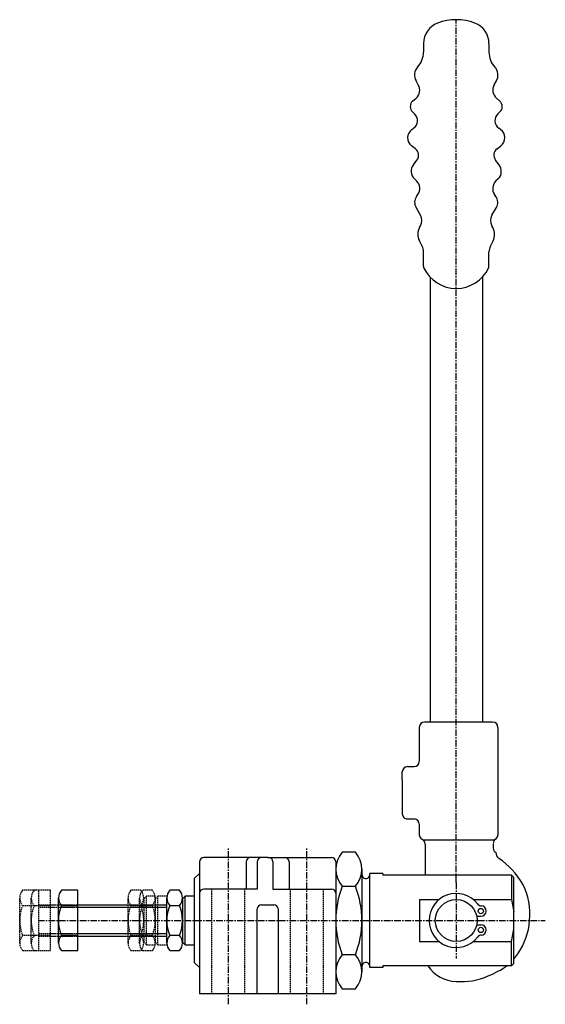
# Model space of a CAD drawing. Extents: x -158 to -58, y 174 to 362.
import ezdxf

# ---------------------------------------------------------------- set-up
doc = ezdxf.new("R2010")
doc.units = 0
doc.linetypes.add('CENTER', pattern=[2, 1.25, -0.25, 0.25, -0.25])
doc.linetypes.add('HIDDEN', pattern=[0.375, 0.25, -0.125])
doc.layers.get('0').update_dxf_attribs({"linetype": 'CONTINUOUS'})
for name, color, linetype in [('BRAUER-1', 1, 'CENTER'), ('BRAUER-2', 4, 'HIDDEN'), ('BRAUER-5', 4, 'HIDDEN')]:
    doc.layers.add(name, color=color, linetype=linetype)

msp = doc.modelspace()

# ---------------------------------------------------------------- linework, layer by layer
for p, q in [((-81.246765, 357.530741), (-81.246765, 355.867619)), ((-68.746765, 357.530741), (-68.746765, 355.867619)), ((-82.243805, 349.636503), (-82.669706, 350.381577)), ((-67.749726, 349.636503), (-67.323824, 350.381577)), ((-83.320471, 346.515876), (-82.668474, 347.089034)), ((-66.67306, 346.515876), (-67.325056, 347.089034)), ((-83.343157, 344.479406), (-82.946874, 344.115073)), ((-66.650373, 344.479406), (-67.046657, 344.115073)), ((-83.465376, 341.118977), (-83.123305, 341.360855)), ((-66.528154, 341.118977), (-66.870225, 341.360855)), ((-82.785139, 337.451504), (-83.515298, 338.003724)), ((-67.208392, 337.451504), (-66.478232, 338.003724)), ((-83.183021, 334.375748), (-82.496874, 335.255854)), ((-66.810509, 334.375748), (-67.496657, 335.255854)), ((-82.977616, 331.681491), (-82.574923, 331.301482)), ((-67.015915, 331.681491), (-67.418607, 331.301482)), ((-82.581195, 328.306547), (-82.313729, 328.684874)), ((-67.412336, 328.306547), (-67.679801, 328.684874)), ((-81.811687, 324.755951), (-82.671428, 326.227946)), ((-68.181844, 324.755951), (-67.322102, 326.227946)), ((-81.984359, 322.403557), (-81.791487, 322.749595)), ((-68.009172, 322.403557), (-68.202044, 322.749595)), ((-81.515888, 318.834214), (-82.037938, 319.871775)), ((-68.477643, 318.834214), (-67.955592, 319.871775)), ((-81.246765, 315.02034), (-81.246765, 317.755406)), ((-68.746765, 315.02034), (-68.746765, 317.755406)), ((-79.996765, 312.941213), (-79.996765, 227.963414)), ((-69.996765, 312.941213), (-69.996765, 227.963414)), ((-68.047042, 227.963414), (-81.047042, 227.963414)), ((-82.047042, 226.963414), (-82.047042, 220.463414)), ((-67.047042, 226.963414), (-67.047042, 206.463414)), ((-85.297042, 216.963414), (-85.297042, 218.463414)), ((-84.297042, 219.463414), (-83.047042, 219.463414)), ((-85.297042, 216.963414), (-85.297042, 211.963414)), ((-85.297042, 211.963414), (-85.297042, 210.463414)), ((-84.297041, 209.463414), (-83.047042, 209.463414)), ((-82.047042, 208.463414), (-82.047042, 206.463414)), ((-80.893195, 205.475319), (-68.200888, 205.475319)), ((-94.24575, 203.132117), (-96.747898, 203.132117)), ((-80.922042, 204.664977), (-80.922042, 198.706948)), ((-67.922042, 204.664977), (-67.922042, 203.89401)), ((-123.996774, 201.27958), (-123.996777, 176.07958)), ((-110.990674, 202.079579), (-123.196774, 202.07958)), ((-115.096773, 201.279579), (-115.096773, 196.079579)), ((-112.996774, 201.279579), (-112.996775, 196.079579)), ((-110.990674, 202.079579), (-98.790672, 202.079576)), ((-109.990672, 201.279579), (-109.990673, 196.079579)), ((-106.890674, 201.279579), (-106.890675, 196.079579)), ((-97.990672, 201.279576), (-97.990677, 176.079576)), ((-92.996824, 199.869617), (-92.996824, 180.294617)), ((-124.996774, 198.079575), (-123.996774, 199.079575)), ((-124.996774, 198.079575), (-124.996774, 182.079582)), ((-91.490674, 181.082121), (-91.490674, 199.082114)), ((-88.990674, 199.082114), (-91.490674, 199.082114)), ((-88.990674, 199.082114), (-88.990674, 198.706948)), ((-64.419818, 198.706948), (-88.990674, 198.706948)), ((-64.419818, 198.706948), (-64.419818, 194.082117)), ((-64.023555, 198.310685), (-64.419818, 198.706948)), ((-64.023555, 181.853549), (-64.023555, 198.310685)), ((-147.246034, 195.842117), (-150.369784, 195.842117)), ((-147.246034, 184.322117), (-147.246034, 195.842117)), ((-127.797284, 195.842117), (-129.694784, 195.842117)), ((-115.096773, 196.079579), (-123.196775, 196.07958)), ((-112.996775, 196.079579), (-115.096773, 196.079579)), ((-109.990673, 196.079579), (-106.890675, 196.079579)), ((-106.890675, 196.079579), (-98.790673, 196.079576)), ((-96.747899, 196.607117), (-94.24575, 196.607117)), ((-150.921034, 185.762117), (-150.921034, 194.402117)), ((-130.246034, 185.762117), (-130.246034, 194.402117)), ((-126.732489, 194.708148), (-127.246774, 194.193863)), ((-127.246034, 194.402117), (-127.246034, 185.762117)), ((-126.732489, 185.451009), (-126.732489, 194.708148)), ((-124.996774, 194.708148), (-126.732489, 194.708148)), ((-81.996765, 194.082117), (-78.265568, 194.082117)), ((-81.996765, 194.082117), (-81.996765, 186.082117)), ((-71.727963, 194.082117), (-64.419818, 194.082117)), ((-64.419818, 194.082117), (-64.023555, 191.728143)), ((-150.369784, 192.962117), (-147.246034, 192.962117)), ((-147.246034, 193.077832), (-130.246034, 193.077832)), ((-130.246034, 192.567832), (-147.246034, 192.567832)), ((-129.694784, 192.962117), (-127.797284, 192.962117)), ((-112.996777, 176.07958), (-112.996772, 192.279581)), ((-112.196772, 193.079581), (-109.790672, 193.079581)), ((-108.990672, 192.279581), (-108.990677, 176.079576)), ((-71.077582, 190.882117), (-70.289532, 190.882117)), ((-71.077582, 189.282118), (-70.289532, 189.282118)), ((-64.419817, 186.082117), (-64.023555, 188.436092)), ((-147.246034, 187.202117), (-150.369784, 187.202117)), ((-147.246034, 187.587832), (-130.246034, 187.587832)), ((-147.246034, 187.077832), (-130.246034, 187.077832)), ((-127.797284, 187.202117), (-129.694784, 187.202117)), ((-150.369784, 184.322117), (-147.246034, 184.322117)), ((-129.694784, 184.322117), (-127.797284, 184.322117)), ((-127.246774, 185.965295), (-126.732489, 185.451009)), ((-126.732489, 185.451009), (-124.996774, 185.451009)), ((-81.996765, 186.082117), (-78.265568, 186.082117)), ((-71.727963, 186.082117), (-64.419817, 186.082117)), ((-64.419817, 181.457287), (-64.419817, 186.082117)), ((-94.24575, 183.557117), (-96.747899, 183.557117)), ((-124.996774, 182.079582), (-123.996774, 181.079582)), ((-88.990674, 181.082121), (-91.490674, 181.082121)), ((-64.419817, 181.457287), (-88.990674, 181.457287)), ((-88.990674, 181.457287), (-88.990674, 181.082121)), ((-64.419817, 181.457287), (-64.023555, 181.853549)), ((-96.747899, 177.032117), (-94.24575, 177.032117)), ((-97.990677, 176.079576), (-123.996777, 176.07958))]:
    msp.add_line(p, q)
for centre, radius in [((-74.996765, 190.082117), 4), ((-70.289532, 191.882117), 0.5), ((-70.289532, 188.282118), 0.5)]:
    msp.add_circle(centre, radius)
for centre, radius, start, end in [((-77.080099, 357.530741), 4.166667, 110.924833, 180), ((-74.996765, 352.082117), 10, 69.075167, 110.924833), ((-72.913432, 357.530741), 4.166667, 0, 69.075167), ((-85.413432, 355.867619), 4.166667, 317.052047, 0), ((-64.580099, 355.867619), 4.166667, 180, 222.947953), ((-80.718127, 351.497144), 2.247922, 137.05205, 209.753278), ((-69.275403, 351.497144), 2.247922, 330.246722, 42.94795), ((-84.016914, 348.622953), 2.042352, 311.318094, 29.862906), ((-65.976616, 348.622953), 2.042352, 150.137094, 228.681906), ((-82.416394, 345.487443), 1.369317, 131.318097, 227.405383), ((-67.577136, 345.487443), 1.369317, 312.594617, 48.681903), ((-84.147441, 342.80922), 1.77387, 305.264061, 47.405381), ((-65.846089, 342.80922), 1.77387, 132.594619, 234.735939), ((-82.351072, 339.543094), 1.930047, 125.264064, 232.899756), ((-67.642459, 339.543094), 1.930047, 307.100244, 54.735936), ((-83.722845, 336.211645), 1.554523, 322.059319, 52.899753), ((-66.270686, 336.211645), 1.554523, 127.100247, 217.940681), ((-81.599863, 333.141487), 2.007434, 142.059322, 226.660075), ((-68.393668, 333.141487), 2.007434, 313.339925, 37.940678), ((-83.951503, 329.842729), 2.005725, 324.740872, 46.660072), ((-66.042027, 329.842729), 2.005725, 133.339928, 215.259128), ((-81.01199, 327.197167), 1.921751, 144.740875, 210.287744), ((-68.981541, 327.197167), 1.921751, 329.712256, 35.259125), ((-83.559568, 323.735074), 2.024174, 330.865939, 30.287742), ((-66.433962, 323.735074), 2.024174, 149.712258, 209.134061), ((-79.622485, 321.087115), 2.703973, 150.865942, 206.709347), ((-70.371046, 321.087115), 2.703973, 333.290653, 29.134058), ((-83.774448, 317.697816), 2.528339, 1.305192, 26.709344), ((-66.219083, 317.697816), 2.528339, 153.290656, 178.694808), ((-80.413432, 315.02034), 0.833333, 180, 205.426725), ((-74.996765, 317.595459), 6.830959, 205.426725, 334.573275), ((-69.580099, 315.02034), 0.833333, 334.573275, 0), ((-81.047042, 226.963414), 1, 90, 180), ((-68.047042, 226.963414), 1, 0, 90), ((-83.047042, 220.463414), 1, 270, 0), ((-84.297042, 218.463414), 1, 90, 180), ((-84.297042, 210.463414), 1, 180, 270.000011), ((-83.047042, 208.463414), 1, 0, 90), ((-81.047042, 206.463414), 1, 180, 278.849894), ((-81.922042, 204.664977), 1, 0, 64.055519), ((-68.047042, 206.463414), 1, 261.150119, 0), ((-66.922042, 204.80982), 1, 124.228864, 180), ((-93.001121, 199.869617), 4.968123, 138.952333, 221.047664), ((-97.992527, 199.869617), 4.968123, 318.952339, 41.047664), ((-66.922042, 203.89401), 1, 180, 237.680633), ((-65.958944, 203.131324), 1.5, 183.148875, 232.195947), ((-123.196774, 201.27958), 0.8, 89.999992, 179.999992), ((-114.296773, 201.279578), 0.8, 89.999992, 179.999992), ((-112.196774, 201.279579), 0.8, 89.999992, 179.999992), ((-110.790672, 201.279579), 0.8, 359.999989, 89.999986), ((-107.690674, 201.279579), 0.8, 359.999989, 89.999986), ((-98.790672, 201.279576), 0.8, 359.999989, 89.999986), ((-75.313449, 189.498433), 15.036491, 30.012929, 55.876908), ((-92.240674, 198.832114), 0.75, 179.999978, 200.632997), ((-92.240674, 198.832114), 0.75, 200.632997, 0), ((-148.716034, 194.402117), 2.192827, 138.952333, 221.047664), ((-128.041034, 194.402117), 2.192827, 138.952333, 221.047664), ((-129.451034, 194.402117), 2.192827, 318.952339, 41.047661), ((-123.196775, 195.27958), 0.8, 89.999992, 179.999992), ((-98.790673, 195.279576), 0.8, 359.999989, 89.999986), ((-80.213709, 190.082117), 17.775124, 158.463981, 201.536019), ((-110.68994, 190.082117), 17.691439, 338.356989, 21.643014), ((-73.841802, 191.271667), 12.9, 354.709058, 26.460292), ((-74.996765, 190.082117), 5.16576, 37.938089, 322.061889), ((-143.111659, 190.082117), 7.808635, 158.356983, 201.643014), ((-122.436659, 190.082117), 7.808635, 158.356983, 201.643017), ((-135.055409, 190.082117), 7.808635, 338.356986, 21.643014), ((-112.196772, 192.279581), 0.8, 90, 180), ((-109.790672, 192.279581), 0.8, 0, 90), ((-70.243924, 193.681539), 0.8, 211.960114, 268.548114), ((-70.289532, 191.882117), 1, 270, 88.548111), ((-73.56565, 190.967069), 12.6, 324.817225, 355.972558), ((-70.289532, 188.282118), 1, 271.451889, 90), ((-148.716034, 185.762117), 2.192827, 138.952333, 221.047664), ((-128.041034, 185.762117), 2.192827, 138.952333, 221.047664), ((-129.451034, 185.762117), 2.192827, 318.952336, 41.047664), ((-70.243924, 186.482696), 0.8, 91.451886, 148.040022), ((-93.001121, 180.294617), 4.968123, 138.952333, 221.047664), ((-97.992527, 180.294617), 4.968123, 318.952339, 41.047664), ((-73.448745, 190.741439), 12.375, 319.608242, 325.359183), ((-92.240674, 181.332121), 0.75, 159.367003, 180.000022), ((-92.240674, 181.332121), 0.75, 0, 159.367003), ((-74.996765, 184.832117), 6.375, 211.963919, 270), ((-74.931005, 195.276192), 16.862979, 290.944829, 304.967048), ((-73.955645, 190.411868), 12, 265.022758, 294.901053)]:
    msp.add_arc(centre, radius, start, end)
at = {"layer": 'BRAUER-1'}
for p, q in [((-74.996765, 197.332117), (-74.996765, 362.082117)), ((-118.493727, 174.079579), (-118.493727, 204.079579)), ((-103.493727, 174.079579), (-103.493727, 204.079579)), ((-74.996765, 197.332117), (-74.996765, 182.832117)), ((-154.823456, 190.082117), (-57.996765, 190.082117))]:
    msp.add_line(p, q, dxfattribs=at)
at = {"layer": 'BRAUER-2'}
for p, q in [((-121.643727, 176.07958), (-121.643727, 196.07958)), ((-115.343727, 176.079579), (-115.343727, 196.079579)), ((-106.643727, 176.079578), (-106.643727, 196.079579)), ((-100.343727, 176.079577), (-100.343727, 196.079577))]:
    msp.add_line(p, q, dxfattribs=at)
at = {"layer": 'BRAUER-5'}
for p, q in [((-154.646034, 195.842117), (-157.769784, 195.842117)), ((-152.446034, 195.842117), (-155.569784, 195.842117)), ((-154.646034, 184.322117), (-154.646034, 195.842117)), ((-152.446034, 184.322117), (-152.446034, 195.842117)), ((-135.197284, 195.842117), (-137.094784, 195.842117)), ((-132.997284, 195.842117), (-134.894784, 195.842117)), ((-158.321034, 185.762117), (-158.321034, 194.402117)), ((-156.121034, 185.762117), (-156.121034, 194.402117)), ((-137.646034, 185.762117), (-137.646034, 194.402117)), ((-135.446034, 185.762117), (-135.446034, 194.402117)), ((-134.132489, 194.708148), (-134.646774, 194.193863)), ((-134.646034, 194.402117), (-134.646034, 185.762117)), ((-134.132489, 185.451009), (-134.132489, 194.708148)), ((-132.396774, 194.708148), (-134.132489, 194.708148)), ((-131.932489, 194.708148), (-132.446774, 194.193863)), ((-132.446034, 194.402117), (-132.446034, 185.762117)), ((-131.932489, 185.451009), (-131.932489, 194.708148)), ((-130.196774, 194.708148), (-131.932489, 194.708148)), ((-157.769784, 192.962117), (-154.646034, 192.962117)), ((-155.569784, 192.962117), (-152.446034, 192.962117)), ((-154.646034, 193.077832), (-137.646034, 193.077832)), ((-137.646034, 192.567832), (-154.646034, 192.567832)), ((-152.446034, 193.077832), (-135.446034, 193.077832)), ((-135.446034, 192.567832), (-152.446034, 192.567832)), ((-137.094784, 192.962117), (-135.197284, 192.962117)), ((-134.894784, 192.962117), (-132.997284, 192.962117)), ((-154.646034, 187.202117), (-157.769784, 187.202117)), ((-152.446034, 187.202117), (-155.569784, 187.202117)), ((-154.646034, 187.587832), (-137.646034, 187.587832)), ((-154.646034, 187.077832), (-137.646034, 187.077832)), ((-152.446034, 187.587832), (-135.446034, 187.587832)), ((-152.446034, 187.077832), (-135.446034, 187.077832)), ((-135.197284, 187.202117), (-137.094784, 187.202117)), ((-132.997284, 187.202117), (-134.894784, 187.202117)), ((-157.769784, 184.322117), (-154.646034, 184.322117)), ((-155.569784, 184.322117), (-152.446034, 184.322117)), ((-137.094784, 184.322117), (-135.197284, 184.322117)), ((-134.894784, 184.322117), (-132.997284, 184.322117)), ((-134.646774, 185.965295), (-134.132489, 185.451009)), ((-134.132489, 185.451009), (-132.396774, 185.451009)), ((-132.446774, 185.965295), (-131.932489, 185.451009)), ((-131.932489, 185.451009), (-130.196774, 185.451009))]:
    msp.add_line(p, q, dxfattribs=at)
for centre, radius, start, end in [((-156.116034, 194.402117), 2.192827, 138.952333, 221.047664), ((-153.916034, 194.402117), 2.192827, 138.952333, 221.047664), ((-135.441034, 194.402117), 2.192827, 138.952333, 221.047664), ((-133.241034, 194.402117), 2.192827, 138.952333, 221.047664), ((-136.851034, 194.402117), 2.192827, 318.952339, 41.047661), ((-134.651034, 194.402117), 2.192827, 318.952339, 41.047661), ((-150.511659, 190.082117), 7.808635, 158.356983, 201.643014), ((-148.311659, 190.082117), 7.808635, 158.356983, 201.643014), ((-129.836659, 190.082117), 7.808635, 158.356983, 201.643017), ((-127.636659, 190.082117), 7.808635, 158.356983, 201.643017), ((-142.455409, 190.082117), 7.808635, 338.356986, 21.643014), ((-140.255409, 190.082117), 7.808635, 338.356986, 21.643014), ((-156.116034, 185.762117), 2.192827, 138.952333, 221.047664), ((-153.916034, 185.762117), 2.192827, 138.952333, 221.047664), ((-135.441034, 185.762117), 2.192827, 138.952333, 221.047664), ((-133.241034, 185.762117), 2.192827, 138.952333, 221.047664), ((-136.851034, 185.762117), 2.192827, 318.952336, 41.047664), ((-134.651034, 185.762117), 2.192827, 318.952336, 41.047664)]:
    msp.add_arc(centre, radius, start, end, dxfattribs=at)

doc.saveas('drawing.dxf')
